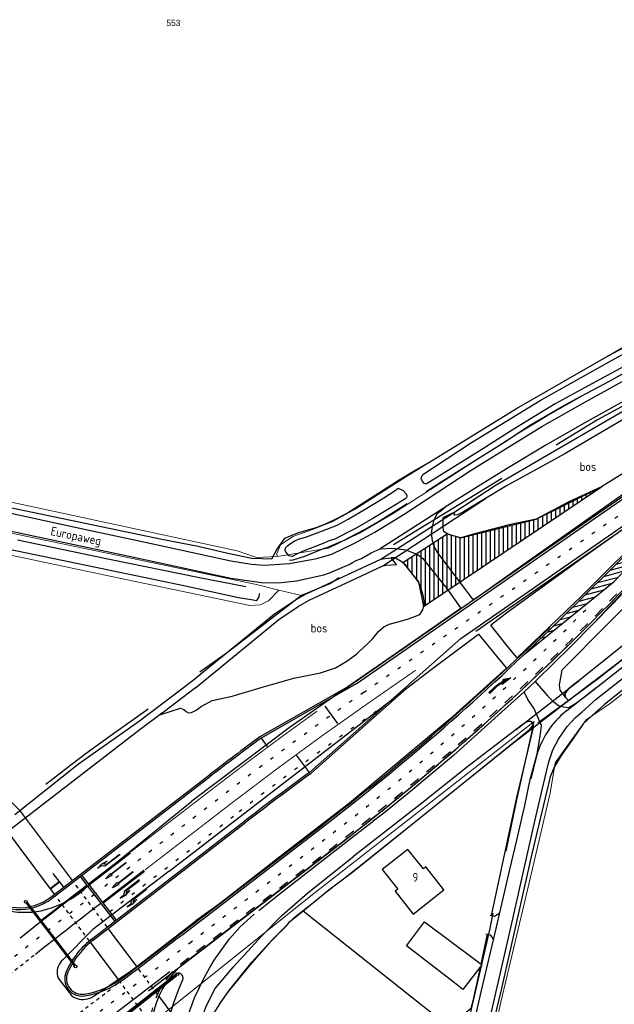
# Model space of a CAD drawing. Header units: metres. Extents: x 233874 to 239264, y 443832 to 448222.
# Tile 173 of 195: x 237692 to 237863, y 446770 to 447053. Entities that reach past the tile are written whole.
import ezdxf
from ezdxf.enums import TextEntityAlignment as Align

# ---------------------------------------------------------------- set-up
doc = ezdxf.new("R2010")
doc.units = ezdxf.units.M
doc.header["$MEASUREMENT"] = 0
for name, pattern in [('DGN3', [54.868356, 36.578904, -18.289452]), ('LIJN1-1', [2, 1, -1]), ('LIJN1-3', [4, 1, -3])]:
    doc.linetypes.add(name, pattern=pattern)
for name, color, linetype in [('CULTUURAANDUIDING', 253, 'Continuous'), ('DAKRAND-BYG', 4, 'Continuous'), ('Goud-kadastrale grenzen', 13, 'Continuous'), ('Goud-markering', 7, 'Continuous'), ('Goud-ontwerp', 2, 'Continuous'), ('Goud-ontwerp-water', 131, 'Continuous'), ('Goud-opstellengtesdef', 30, 'Continuous'), ('HOOFDGEBOUW', 4, 'Continuous'), ('HOUTWAL', 253, 'Continuous'), ('HUISNUMMER', 253, 'Continuous'), ('INSTEEKSLOOT', 153, 'Continuous'), ('KANTVERH', 253, 'Continuous'), ('OVERIGEAFSCH', 253, 'Continuous'), ('OVLIJNOBJ', 253, 'Continuous'), ('RASTER', 253, 'Continuous'), ('STRAATNAAM', 253, 'Continuous'), ('VRI-lantaarns', 162, 'Continuous')]:
    doc.layers.add(name, color=color, linetype=linetype)
for name, color, linetype, lineweight in [('G01 kadestrale perceelsgrens', 73, 'Continuous', 0), ('G02 kadestrale sectiegrens', 73, 'DGN3', 30), ('Z01 perceelnummer', 73, 'Continuous', 13)]:
    doc.layers.add(name, color=color, linetype=linetype, lineweight=lineweight)
doc.layers.add('Goud-hulp', color=210, linetype='Continuous', plot=False)
doc.styles.get("Standard").update_dxf_attribs({"font": 'iso.shx'})
doc.styles.add('Styledgn001', font='dgn001.shx')
doc.linetypes.add('HAAIETAND50-L', pattern='A,0,-0.25,[122,wocad.shx,S=0.1,R=0,X=0,Y=0],-0.75', length=1)

# ---------------------------------------------------------------- blocks, each defined once
blk = doc.blocks.new('*U29')
at = {"layer": 'VRI-lantaarns', "color": 0}
for points in [[(0.35, 0.2), (36.19, 0.2)], [(0.35, -0.2), (36.19, -0.2)]]:
    blk.add_lwpolyline(points, dxfattribs=at)
at = {"layer": 'VRI-lantaarns', "color": 0, "linetype": 'LIJN1-1', "ltscale": 0.9, "const_width": 0.4}
blk.add_lwpolyline([(0.9, 0), (35.63, 0)], dxfattribs=at)
at = {"layer": 'VRI-lantaarns', "color": 0}
for centre in [(0, 0), (36.53, 0)]:
    blk.add_circle(centre, 0.4, dxfattribs=at)
blk = doc.blocks.new('*U30')
at = {"layer": 'VRI-lantaarns', "color": 0}
for points in [[(0.35, 0.2), (23.1, 0.2)], [(0.35, -0.2), (23.1, -0.2)]]:
    blk.add_lwpolyline(points, dxfattribs=at)
at = {"layer": 'VRI-lantaarns', "color": 0, "linetype": 'LIJN1-1', "ltscale": 0.9, "const_width": 0.4}
blk.add_lwpolyline([(0.9, 0), (22.55, 0)], dxfattribs=at)
at = {"layer": 'VRI-lantaarns', "color": 0}
for centre in [(0, 0), (23.45, 0)]:
    blk.add_circle(centre, 0.4, dxfattribs=at)
blk = doc.blocks.new('RD_7-5m')
blk.add_hatch(color=0).paths.add_polyline_path([(5.45, -0.375), (5.45, -0.075), (0, -0.075), (0, 0.075), (5.45, 0.075), (5.45, 0.375), (7.5, 0)])
at = {"color": 0}
blk.add_lwpolyline([(5.45, -0.375), (5.45, -0.075), (0, -0.075), (0, 0.075), (5.45, 0.075), (5.45, 0.375), (7.5, 0)], close=True, dxfattribs=at)
blk = doc.blocks.new('RA_7-5m')
blk.add_hatch(color=0).paths.add_polyline_path([(7.5, -0.375), (5.7, -0.675), (4, -0.375), (5.2, -0.375), (4.6, 0.225), (0, 0.225), (0, 0.375), (5.45, 0.375), (6.2, -0.375)])
at = {"color": 0}
blk.add_lwpolyline([(7.5, -0.375), (5.7, -0.675), (4, -0.375), (5.2, -0.375), (4.6, 0.225), (0, 0.225), (0, 0.375), (5.45, 0.375), (6.2, -0.375)], close=True, dxfattribs=at)
blk = doc.blocks.new('LA_7-5m')
blk.add_hatch(color=0).paths.add_polyline_path([(7.5, 0.375), (5.7, 0.675), (4, 0.375), (5.2, 0.375), (4.6, -0.225), (0, -0.225), (0, -0.375), (5.45, -0.375), (6.2, 0.375)])
at = {"color": 0}
blk.add_lwpolyline([(7.5, 0.375), (5.7, 0.675), (4, 0.375), (5.2, 0.375), (4.6, -0.225), (0, -0.225), (0, -0.375), (5.45, -0.375), (6.2, 0.375)], close=True, dxfattribs=at)
blk = doc.blocks.new('pl75-08')
at = {"const_width": 0.2}
blk.add_lwpolyline([(7.08, -0.6), (4.7, -0.35), (5.11, -0.1, 0.070526), (1.44, 0.27), (0.1, 0.24), (0.1, 0.44), (1.86, 0.44, -0.043128), (5.19, -0.01), (5.71, 0.27)], format="xyb", close=True, dxfattribs=at)
blk.add_lwpolyline([(7.5, -0.75), (4.39, -0.42), (4.85, -0.14, 0.065796), (1.45, 0.17), (0, 0.14), (0, 0.54), (1.86, 0.54, -0.042689), (5.17, 0.1), (5.72, 0.38)], format="xyb", close=True)
for points in [[(6.71, -0.4), (6.65, -0.55), (5.74, 0.21), (4.79, -0.29)], [(5.22, 0.12), (5.22, 0.06), (5.18, 0.1)], [(5.15, -0.03), (5.22, -0.2), (5.08, -0.04), (5.05, -0.21)], [(7.5, -0.75), (7.14, -0.52), (7.02, -0.7)]]:
    blk.add_solid(points)
blk = doc.blocks.new('A$C1532452F')
at = {"layer": 'G01 kadestrale perceelsgrens'}
for p, q in [((237766.619, 446888.752), (237773.104, 446887.193)), ((237840.036, 446850.988), (237839.695, 446849.471))]:
    blk.add_line(p, q, dxfattribs=at)
at = {"layer": 'G01 kadestrale perceelsgrens', "flags": 128}
for points in [[(237945.056, 447000), (237937.722, 446995.943), (237902.344, 446977.628), (237862.583, 446956.705), (237849.469, 446949.404), (237835.415, 446941.349), (237803.326, 446921.445), (237788.536, 446912.027), (237782.179, 446908.48), (237776.249, 446906.205), (237770.577, 446904.194), (237767.113, 446901.814), (237765.974, 446899.36), (237766.078, 446898.42)], [(237766.078, 446898.42), (237780.89, 446900.857), (237789.829, 446905.163), (237799.503, 446910.828), (237833.387, 446932.542), (237843.531, 446938.739), (237854.637, 446945.022), (237878.446, 446957.813), (237913.043, 446976.003), (237940.875, 446990.416), (237958.182, 447000)], [(237609.171, 446902.142), (237620.161, 446909.537), (237624.189, 446911.435), (237633.137, 446915.363), (237640.631, 446917.241), (237646.809, 446918.492), (237657.027, 446919.364), (237665.173, 446919.019), (237670.414, 446918.184), (237754.604, 446900.126), (237760.194, 446898.2), (237766.078, 446898.42)], [(237766.619, 446888.752), (237760.152, 446890.405), (237716.237, 446899.624), (237673.126, 446908.608), (237664.661, 446909.649), (237655.599, 446909.304), (237652.846, 446909.093), (237642.501, 446907.003), (237634.093, 446903.637), (237624.526, 446897.674), (237616.972, 446891.543), (237613.632, 446888.776)], [(237766.619, 446888.752), (237763.617, 446885.705), (237761.362, 446884.545), (237758.258, 446884.328), (237716.587, 446893.124), (237673.586, 446902.195), (237666.772, 446903.38), (237659.674, 446903.339), (237651.115, 446902.482), (237643.178, 446900.596), (237636.762, 446897.802), (237628.514, 446892.852), (237620.213, 446885.648)], [(237822.06, 446726.972), (237820.871, 446727.499), (237822.195, 446732.516), (237830.474, 446770.217), (237838.147, 446802.57), (237844.617, 446830.347), (237846.062, 446839.071), (237849.933, 446844.439), (237855.042, 446851.43), (237862.055, 446856.277), (237870.557, 446862.841)], [(237840.036, 446850.988), (237776.704, 446801.474), (237664.042, 446711.618)], [(237839.695, 446849.471), (237815.115, 446829.643), (237790.574, 446809.933), (237770.912, 446794.501), (237764.422, 446787.857), (237758.859, 446781.521), (237751.226, 446772.312), (237747.827, 446766.904), (237746.652, 446763.906), (237746.034, 446761.125), (237745.685, 446757.455), (237745.501, 446754.227), (237745.905, 446749.567), (237746.235, 446747.182)]]:
    blk.add_lwpolyline(points, dxfattribs=at)
at = {"layer": 'G02 kadestrale sectiegrens', "flags": 128}
for points in [[(237975.088, 447000), (237936.687, 446979.286), (237888.695, 446954.405), (237858.259, 446937.726), (237781.461, 446890.73), (237773.104, 446887.193)], [(238000, 446973.896), (237979.739, 446957.892), (237954.917, 446938.586), (237924.234, 446914.562), (237886.359, 446885.218), (237858.093, 446863), (237839.695, 446849.471)], [(237773.104, 446887.193), (237769.782, 446884.639), (237751.81, 446870.818), (237718.06, 446846.749), (237711.147, 446841.819), (237706.769, 446838.455), (237680.733, 446818.45), (237676.187, 446814.957)], [(237839.695, 446849.471), (237834.953, 446828.437), (237827.203, 446791.031), (237820.953, 446764.093), (237810.187, 446716.937), (237800.12, 446672.642), (237788.232, 446620.692), (237786.414, 446614.136), (237781.625, 446614.687)]]:
    blk.add_lwpolyline(points, dxfattribs=at)
at = {"layer": 'Z01 perceelnummer', "linetype": 'Continuous', "lineweight": 13, "style": 'Styledgn001'}
blk.add_text('553', height=1.8, dxfattribs=at).set_placement((237736.252, 447051.929), align=Align.MIDDLE_CENTER)

msp = doc.modelspace()

# ---------------------------------------------------------------- hatches: boundary and pattern name
at = {"layer": 'Goud-markering', "linetype": 'Continuous'}
h = msp.add_hatch(dxfattribs=at)
h.set_pattern_fill('ANSI31', color=256, scale=10, angle=150)
edge = h.paths.add_edge_path()
edge.add_line((237837.277, 446870.356), (237863.112, 446891.302))
edge.add_line((237863.112, 446891.302), (237869.583, 446898.141))
edge.add_arc((238164.538, 446622.672), 403.586, 131.49679, 136.95658, ccw=False)
edge.add_line((237897.131, 446924.955), (237878.622, 446911.049))
edge.add_line((237878.622, 446911.049), (237847.089, 446879.874))
edge.add_line((237847.089, 446879.874), (237837.277, 446870.356))
at = {"layer": 'Goud-ontwerp', "linetype": 'Continuous'}
h = msp.add_hatch(dxfattribs=at)
h.set_pattern_fill('ANSI31', color=90, scale=10, angle=45)
h.paths.add_polyline_path([(237810.89, 446894.23), (237808, 446897.86), (237806.58, 446899.06), (237806.13, 446899.223), (237802.3, 446896.75), (237802.578, 446896.402), (237803.15, 446895.93), (237804.1, 446894.66), (237805.12, 446893.32), (237806.73, 446891.19), (237807.42, 446889.52), (237808.24, 446886.9), (237808.53, 446885.08), (237808.26, 446884.105), (237815.212, 446888.785), (237814.9, 446889.22)])
h.paths.add_polyline_path([(237812.29, 446899.51), (237811.58, 446900.65), (237811.19, 446901.51), (237810.929, 446902.32), (237806.13, 446899.223), (237806.58, 446899.06), (237808, 446897.86), (237810.89, 446894.23), (237814.9, 446889.22), (237815.212, 446888.785), (237818.635, 446891.09)])
h.paths.add_polyline_path([(237859.39, 446918.53), (237840.62, 446909.23), (237818.96, 446903.87), (237816.73, 446904.37), (237815.02, 446904.96), (237810.929, 446902.32), (237811.19, 446901.51), (237811.58, 446900.65), (237812.29, 446899.51), (237818.635, 446891.09)])

# ---------------------------------------------------------------- linework, layer by layer
at = {"layer": 'DAKRAND-BYG'}
msp.add_line((237822.53, 446782.9), (237824.79, 446781.18), dxfattribs=at)
for points in [[(237817.11, 446775.8), (237803.35, 446786.47), (237808.53, 446793.34), (237822.53, 446782.9)], [(237824.79, 446781.18), (237824.97, 446781.04), (237824.67, 446780.65)], [(237824.67, 446780.65), (237819.55, 446773.94), (237817.11, 446775.8)]]:
    msp.add_lwpolyline(points, dxfattribs=at)
at = {"layer": 'Goud-hulp', "linetype": 'Continuous'}
for p, q in [((237823.263, 446877.019), (237897.196, 446928.332)), ((237785.48, 446860.29), (237875.859, 446923.017)), ((237857.242, 446879.285), (237874.301, 446897.457))]:
    msp.add_line(p, q, dxfattribs=at)
at = {"layer": 'Goud-hulp'}
for p, q in [((237728.145, 446782.146), (237778.832, 446821.029)), ((237729.058, 446773.52), (237783.336, 446815.158))]:
    msp.add_line(p, q, dxfattribs=at)
at = {"layer": 'Goud-hulp', "linetype": 'Continuous'}
msp.add_lwpolyline([(237837.277, 446870.356), (237863.112, 446891.302), (237869.583, 446898.141, -0.0238273), (237897.131, 446924.955), (237878.622, 446911.049), (237847.089, 446879.874), (237837.277, 446870.356)], format="xyb", dxfattribs=at)
for radius in [719.306, 726.706]:
    msp.add_arc((237341.023, 447391.752), radius, 307.492305, 314.426717, dxfattribs=at)
at = {"layer": 'Goud-markering', "linetype": 'Continuous'}
for p, q in [((237788.877, 446861.796), (237879.368, 446924.6)), ((237818.925, 446874.86), (237868.217, 446909.07)), ((237878.622, 446911.049), (237847.089, 446879.874)), ((237837.277, 446870.356), (237863.112, 446891.302)), ((237775.375, 446836.339), (237818.925, 446874.86)), ((237788.877, 446861.796), (237761.491, 446846.229)), ((237701.392, 446800.147), (237746.943, 446835.231)), ((237712.982, 446788.625), (237756.828, 446822.397)), ((237739.035, 446789.87), (237779.137, 446820.633)), ((237701.594, 446807.319), (237704.681, 446803.311)), ((237700.784, 446803.003), (237703.379, 446805.002)), ((237700.903, 446802.843), (237703.501, 446804.843))]:
    msp.add_line(p, q, dxfattribs=at)
at = {"layer": 'Goud-markering', "linetype": 'LIJN1-3'}
for p, q in [((237790.962, 446859.348), (237879.857, 446921.045)), ((237717.939, 446796.325), (237754.952, 446824.833))]:
    msp.add_line(p, q, dxfattribs=at)
at = {"layer": 'Goud-markering', "linetype": 'Continuous', "ltscale": 3}
for p, q in [((237711.823, 446804.299), (237723.707, 446813.453)), ((237712.006, 446804.061), (237723.889, 446813.215)), ((237709.952, 446806.739), (237719.843, 446793.843)), ((237715.84, 446799.062), (237727.723, 446808.216)), ((237716.022, 446798.824), (237727.906, 446807.978)), ((237698.267, 446793.858), (237711.348, 446803.933)), ((237709.475, 446806.374), (237719.367, 446793.478))]:
    msp.add_line(p, q, dxfattribs=at)
at = {"layer": 'Goud-markering', "linetype": 'LIJN1-1'}
for p, q in [((237717.219, 446791.888), (237707.512, 446804.86)), ((237712.085, 446787.9), (237702.362, 446800.893)), ((237731.723, 446772.506), (237726.119, 446779.995)), ((237729.584, 446764.515), (237720.924, 446776.088))]:
    msp.add_line(p, q, dxfattribs=at)
at = {"layer": 'Goud-markering', "linetype": 'HAAIETAND50-L'}
msp.add_line((237735.271, 446778.95), (237708.215, 446758.424), dxfattribs=at)
at = {"layer": 'Goud-markering', "linetype": 'LIJN1-1', "ltscale": 3, "flags": 128}
msp.add_lwpolyline([(237747.857, 446729.247), (237734.454, 446747.158, -0.4107171), (237739.254, 446781.972), (237783.032, 446815.555, 0.0413262), (237871.775, 446896.093)], format="xyb", dxfattribs=at)
at = {"layer": 'Goud-markering', "linetype": 'LIJN1-3', "flags": 128}
for points in [[(237740.983, 446787.331), (237781.084, 446818.094, 0.0345504), (237855.889, 446884.159)], [(237790.962, 446859.348, 0.0124033), (237750.924, 446830.062), (237713.926, 446801.558)]]:
    msp.add_lwpolyline(points, format="xyb", dxfattribs=at)
at = {"layer": 'Goud-markering', "linetype": 'LIJN1-3', "const_width": 0.3, "flags": 128}
for points in [[(237728.035, 446808.266), (237752.938, 446827.447, -0.0124033), (237792.844, 446856.637), (237805.974, 446865.75)], [(237724.018, 446813.503), (237748.911, 446832.676, -0.0089131), (237777.631, 446853.993, -0.0089131)]]:
    msp.add_lwpolyline(points, format="xyb", dxfattribs=at)
at = {"layer": 'Goud-markering', "linetype": 'Continuous'}
for centre, radius, start, end in [((237341.023, 447391.752), 719.806, 307.492305, 314.672859), ((238361.136, 446037.824), 1006.525, 126.566648, 127.604818), ((238361.136, 446037.824), 990.325, 126.262361, 127.604818), ((237691.934, 446812.426), 15.5, 225.9516, 307.60482), ((234697.709, 450754.507), 4996.8, 307.246937, 307.492305), ((237728.237, 446768.819), 25, 127.60482, 155.77627), ((237709.998, 446777.025), 5, 155.77627, 278.91689), ((237706.898, 446796.783), 25, 278.91689, 307.24694)]:
    msp.add_arc(centre, radius, start, end, dxfattribs=at)
at = {"layer": 'Goud-markering', "linetype": 'LIJN1-3'}
for centre, radius, start, end in [((238361.136, 446037.824), 993.4, 124.762345, 127.604818), ((238921.329, 445228.208), 1983.242, 127.5203, 129.161301), ((234697.709, 450754.507), 5000, 306.982728, 307.492305)]:
    msp.add_arc(centre, radius, start, end, dxfattribs=at)
at = {"layer": 'Goud-markering', "linetype": 'Continuous', "ltscale": 3}
for radius, start, end in [(2003.2, 127.530702, 128.230049), (1996.8, 127.530836, 128.215501)]:
    msp.add_arc((238931.823, 445215.142), radius, start, end, dxfattribs=at)
at = {"layer": 'Goud-markering', "linetype": 'LIJN1-1'}
for centre, radius, start, end in [((238931.823, 445215.142), 1996.8, 128.229848, 129.15802), ((233573.274, 452240.626), 6860.371, 306.9272926, 307.1748185)]:
    msp.add_arc(centre, radius, start, end, dxfattribs=at)
at = {"layer": 'Goud-ontwerp', "color": 90, "linetype": 'Continuous'}
for p, q in [((237808.26, 446884.105), (237859.39, 446918.53)), ((237840.62, 446909.23), (237859.39, 446918.53)), ((237818.96, 446903.87), (237840.62, 446909.23)), ((237802.3, 446896.75), (237815.02, 446904.96)), ((237815.02, 446904.96), (237818.96, 446903.87)), ((237802.3, 446896.75), (237806.73, 446891.19)), ((237806.73, 446891.19), (237808.26, 446884.105))]:
    msp.add_line(p, q, dxfattribs=at)
at = {"layer": 'Goud-ontwerp', "linetype": 'Continuous'}
for p, q in [((237817.58, 446914.64), (237795.73, 446900.68)), ((237702.062, 446801.294), (237630.079, 446897.49)), ((237786.453, 446860.965), (237761.167, 446846.61)), ((237775.659, 446835.928), (237803.451, 446860.616)), ((237849.466, 446854.147), (237858.183, 446860.963)), ((237840.575, 446840.363), (237839.143, 446834.478)), ((237701.087, 446800.543), (237746.638, 446835.627)), ((237692.274, 446825.224), (237685.149, 446832.241)), ((237707.212, 446805.261), (237692.274, 446825.224)), ((237713.287, 446788.229), (237757.133, 446822.001)), ((237783.336, 446815.158), (237739.558, 446781.575)), ((237725.825, 446780.387), (237717.518, 446791.488)), ((237720.624, 446776.489), (237712.385, 446787.499)), ((237721.726, 446777.28), (237728.145, 446782.146)), ((237758.889, 446736.201), (237732.065, 446772.048))]:
    msp.add_line(p, q, dxfattribs=at)
at = {"layer": 'Goud-ontwerp', "linetype": 'Continuous', "flags": 128}
msp.add_lwpolyline([(237783.336, 446815.158, 0.0413262), (237872.141, 446895.752)], format="xyb", dxfattribs=at)
at = {"layer": 'Goud-ontwerp', "linetype": 'Continuous'}
for centre, radius, start, end in [((237864.866, 446834.453), 25, 128.02501, 166.32734), ((238361.136, 446037.824), 1007.025, 126.568549, 127.604818), ((238361.136, 446037.824), 989.825, 126.263171, 127.604818), ((237691.934, 446812.426), 15, 225.9516, 307.60482), ((237728.237, 446768.819), 24.5, 127.60482, 155.77627), ((237709.998, 446777.025), 4.5, 155.77627, 278.91689), ((237706.898, 446796.783), 24.5, 278.91689, 307.24694)]:
    msp.add_arc(centre, radius, start, end, dxfattribs=at)
at = {"layer": 'Goud-ontwerp', "linetype": 'Continuous', "ltscale": 3}
msp.add_arc((237754.47, 446762.136), 24.5, 127.4923, 216.80748, dxfattribs=at)
at = {"layer": 'Goud-ontwerp-water', "linetype": 'Continuous'}
for p, q in [((237795.93, 446897.69), (237823.155, 446915.155)), ((237796.55, 446895.77), (237826.035, 446915.125)), ((237833.37, 446844.315), (237857.035, 446862.48)), ((237834.91, 446848.73), (237852.97, 446862.82))]:
    msp.add_line(p, q, dxfattribs=at)
at = {"layer": 'Goud-opstellengtesdef', "linetype": 'Continuous'}
for p, q in [((237779.873, 446855.41), (237783.449, 446850.407)), ((237761.491, 446846.229), (237763.285, 446843.824)), ((237775.375, 446836.339), (237771.724, 446841.289))]:
    msp.add_line(p, q, dxfattribs=at)
at = {"layer": 'HOOFDGEBOUW'}
msp.add_lwpolyline([(237814.06, 446802.61), (237808.86, 446809.17), (237808.17, 446808.62), (237803.73, 446814.22), (237796.37, 446808.39), (237800.83, 446802.77), (237800.04, 446802.15), (237805.23, 446795.61), (237814.06, 446802.61)], dxfattribs=at)
at = {"layer": 'HOUTWAL'}
for p, q in [((237824.79, 446781.18), (237826.64, 446789.82)), ((237822.54, 446770.68), (237824.67, 446780.65))]:
    msp.add_line(p, q, dxfattribs=at)
msp.add_lwpolyline([(237827.79, 446795.19), (237835.07, 446829.11), (237839.79, 446848.91)], dxfattribs=at)
at = {"layer": 'INSTEEKSLOOT'}
for p, q in [((237797.2, 446897.92), (237798.92, 446898.03)), ((237839.79, 446848.91), (237839.85, 446850.12))]:
    msp.add_line(p, q, dxfattribs=at)
for points in [[(237862.35, 446954.86), (237890.39, 446970.23), (237941.5, 446996.39), (237948.05, 447000)], [(237870.26, 446955.53), (237854.53, 446946.98), (237846.05, 446942.35), (237838.7, 446937.87), (237832.92, 446934.35), (237825.04, 446929.27), (237809.26, 446919.42), (237808.89, 446919.3), (237808.28, 446919.59), (237807.9, 446920.1), (237807.54, 446920.75), (237807.6, 446921.29), (237808.06, 446922.07), (237822.03, 446931.25), (237841.78, 446943.3), (237862.35, 446954.86)], [(237878.37, 446945.38), (237848.67, 446927.93), (237832.1, 446918.75), (237819.97, 446911.5), (237818.94, 446910.88), (237817.98, 446910.41), (237817.03, 446910.34), (237817.19, 446911.26), (237829.12, 446919.05), (237843.57, 446927.46), (237866.67, 446940.91)], [(237803.44, 446915.57), (237803.21, 446915.25), (237802.63, 446914.86), (237798.93, 446912.54), (237793.66, 446909.4), (237788.63, 446906.51), (237786.18, 446905.23), (237782.75, 446903.46), (237780.77, 446902.82), (237779.55, 446902.31), (237776.34, 446901.07), (237774.04, 446900.21), (237771.84, 446899.22), (237770.4, 446898.47), (237769.49, 446898.66), (237768.98, 446899.33), (237768.44, 446900.05), (237768.55, 446900.93), (237769.13, 446901.52), (237769.95, 446902.22), (237771.05, 446902.87), (237772.3, 446903.43), (237774.59, 446904.15), (237779.17, 446905.86), (237783.39, 446907.45), (237786.54, 446909.15), (237791.48, 446912.08), (237796.82, 446915.34), (237800.03, 446917.46), (237800.93, 446918.08), (237802.41, 446917.45), (237803.24, 446916.45)], [(237803.24, 446916.45), (237803.4, 446915.86), (237803.44, 446915.57)], [(237665.99, 446905.17), (237672.9, 446903.88), (237682.85, 446901.81), (237704.24, 446897.44), (237739.31, 446890.16), (237755.02, 446886.63), (237758.68, 446886.05), (237760.29, 446885.82), (237760.97, 446886.9), (237761.08, 446887.81)], [(237757.11, 446889.7), (237743.27, 446892.38), (237717.92, 446897.6), (237691.39, 446903.16)], [(237902.26, 446901.49), (237891.64, 446893.63), (237852.97, 446862.82), (237851.46, 446861.68), (237849.81, 446860.32), (237848.88, 446858.99), (237849.05, 446857.86), (237849.96, 446857.05), (237864.11, 446867.91), (237888.21, 446886.44), (237909.02, 446902.73)], [(237690.62, 446824.29), (237709, 446838.78), (237726.55, 446851.14), (237741.54, 446862.61), (237765.39, 446881.95), (237771.09, 446885.79), (237774.44, 446887.7), (237775.96, 446888.38), (237786.48, 446893.26), (237795.93, 446897.69), (237797.2, 446897.92)], [(237742.59, 446860.67), (237766.59, 446880.34), (237772.15, 446884.09), (237775.35, 446885.91), (237776.76, 446886.55), (237787.33, 446891.45), (237796.55, 446895.77), (237797.44, 446895.93), (237800.43, 446896.12), (237798.92, 446898.03)], [(237742.59, 446860.67), (237740.61, 446859.18), (237733.67, 446853.87), (237732.36, 446852.89), (237726.71, 446848.67), (237713.23, 446838.34), (237694.36, 446823.74), (237683.01, 446815.07)], [(237773.61, 446796.57), (237780.97, 446802.58), (237787.85, 446807.72), (237827.98, 446840), (237838.76, 446848.63), (237839.85, 446850.12), (237839.2, 446850.95), (237838.42, 446851.03), (237837.58, 446850.72), (237836.48, 446849.92), (237834.91, 446848.73), (237820.96, 446838.05), (237807.23, 446827.12), (237788.15, 446812.27)], [(237772.41, 446668.57), (237769.23, 446678.52), (237765.93, 446687.76), (237761.28, 446697.51), (237755.92, 446708.93), (237750.06, 446721.03), (237747.26, 446728.47), (237744.21, 446737.72), (237742.2, 446745.68), (237741.59, 446750.72), (237742.07, 446756.72), (237743.92, 446764.47), (237745.82, 446769.33), (237748.28, 446774.15), (237753.57, 446780.4), (237761.67, 446789.38), (237767.45, 446795.15), (237774.93, 446801.75), (237788.15, 446812.27)], [(237749.5, 446769.69), (237752.58, 446773.97), (237758.97, 446781.88), (237764.8, 446788.31), (237768.92, 446792.32), (237769.7, 446793.37), (237773.61, 446796.57)], [(237749.5, 446769.69), (237747.52, 446766.65)]]:
    msp.add_lwpolyline(points, dxfattribs=at)
at = {"layer": 'KANTVERH'}
for p, q in [((237831.57, 446866.93), (237832.06, 446866.38)), ((237724.08, 446779.28), (237742.75, 446793.63)), ((237722.174, 446777.993), (237724.08, 446779.28))]:
    msp.add_line(p, q, dxfattribs=at)
at = {"layer": 'KANTVERH', "color": 13}
for p, q in [((237712.88, 446804.78), (237741.61, 446828.1)), ((237735.01, 446807.92), (237713.12, 446791.13)), ((237713.12, 446791.13), (237704.42, 446782.43)), ((237748.01, 446782.3), (237748.48, 446783.03)), ((237703.08, 446777.19), (237706.9, 446772.15)), ((237713.77, 446772.32), (237722.174, 446777.993))]:
    msp.add_line(p, q, dxfattribs=at)
at = {"layer": 'KANTVERH'}
for points in [[(237788.36, 446902.29), (237794.17, 446905.47), (237802.61, 446910.66), (237821.66, 446923.1), (237833.27, 446930.26), (237842.25, 446935.86), (237854, 446942.49), (237870.79, 446951.78)], [(237876.17, 446948.92), (237854.46, 446936.83), (237843.41, 446930.5), (237832.6, 446923.92), (237824.54, 446918.99), (237817.58, 446914.64), (237814.73, 446912.85), (237813.06, 446911.38), (237812.02, 446910.68), (237811.14, 446908.6), (237810.71, 446907.06), (237810.41, 446905.03), (237810.69, 446903.06), (237811.19, 446901.51), (237811.58, 446900.65), (237812.29, 446899.51), (237820.33, 446888.84), (237821.46, 446887.35), (237822.26, 446886.29), (237822.89, 446886.27), (237823.9, 446886.91), (237824.9, 446887.66), (237837.89, 446896.87), (237865.6, 446916.39)], [(237890.14, 446922.07), (237889.99, 446921.72), (237889.57, 446921.2), (237887.47, 446919.41), (237884.97, 446917.26), (237877.51, 446910.74), (237874.9, 446908.1), (237853.64, 446887.06), (237835.15, 446869.35), (237834.47, 446870.1), (237831.87, 446873.28), (237827.62, 446878.67), (237828.33, 446879.36), (237832.52, 446882.55), (237853.8, 446897.94), (237866.93, 446907.23), (237874.4, 446912.48), (237875.63, 446912.92), (237889.54, 446922.36), (237889.9, 446922.32), (237890.14, 446922.07)], [(237837.22, 446859.57), (237840.37, 446862.53), (237840.86, 446862.97), (237850.6, 446872.54), (237862.82, 446884.96), (237870.02, 446892.63), (237874.21, 446897.36), (237879.31, 446902.29), (237881.59, 446904.52), (237886.78, 446909.34), (237892.33, 446914.51)], [(237684.99, 446911.84), (237710.25, 446906.4), (237732.2, 446901.73), (237752.78, 446897.24), (237758.69, 446896.29), (237762.43, 446896.01), (237769.67, 446896.4), (237777.53, 446897.85), (237781.85, 446899.13), (237788.36, 446902.29)], [(237646.58, 446910.01), (237654.19, 446910.91), (237660.46, 446910.98), (237663.8, 446910.72), (237671.48, 446909.62), (237724.87, 446898.24), (237752.76, 446892.26), (237761.61, 446890.99), (237766.53, 446890.84), (237771.7, 446891.5), (237779.58, 446893.17), (237781.14, 446893.73), (237786.79, 446896.16), (237787.75, 446896.73), (237788.89, 446897.34), (237790.35, 446897.92), (237793.19, 446899.48), (237795.73, 446900.68), (237799.53, 446900.86)], [(237799.53, 446900.86), (237803.01, 446900.35), (237806.58, 446899.06), (237808, 446897.86), (237810.89, 446894.23), (237814.9, 446889.22), (237818.86, 446883.7), (237818.36, 446883.16), (237817.56, 446882.56), (237801.43, 446871.36)], [(237840.37, 446862.53), (237843.88, 446858.39), (237845.24, 446857.07), (237847.02, 446855.59), (237848.36, 446855.18), (237850.03, 446855.02), (237852.26, 446856.32), (237854.89, 446858.4), (237866.9, 446867.78), (237881.04, 446878.45), (237890.47, 446885.67), (237904.51, 446896.42), (237911.66, 446902.02)], [(237803.451, 446860.616), (237810.39, 446865.93), (237824.03, 446876.09), (237830.09, 446868.75), (237831.57, 446866.93)], [(237827.28, 446765.33), (237833.4, 446792.16), (237840.25, 446822.34), (237842.78, 446833.01), (237844.25, 446839.39), (237845.38, 446842.84), (237847.01, 446845.92), (237849.52, 446849.59), (237851.94, 446852.11), (237853.82, 446853.79), (237857.92, 446857.38), (237871.32, 446867.97), (237877.81, 446872.67), (237880.68, 446874.8), (237882.53, 446874.87), (237885.16, 446873.53), (237886.51, 446872.13), (237887.92, 446870.46), (237889.34, 446868.68), (237893.13, 446865.03), (237898.21, 446862.58), (237905.24, 446861.01), (237910.36, 446860.33)], [(237801.43, 446871.36), (237786.453, 446860.965)], [(237832.06, 446866.38), (237815.79, 446851.65), (237786.89, 446827.5), (237767.74, 446812.74), (237749.52, 446798.58), (237742.75, 446793.63)], [(237820.93, 446756.47), (237824.92, 446773.64), (237828.33, 446788.19), (237830.15, 446795.98), (237833.07, 446808.43), (237835.1, 446816.89), (237837.33, 446826.8), (237838.93, 446834.32), (237840.96, 446841.66), (237841.8, 446846.78), (237842.15, 446849.8), (237839.95, 446854.86), (237838.27, 446857.37), (237837.22, 446859.57), (237829.69, 446852.8), (237816.87, 446841.25), (237804.04, 446830.46), (237796.85, 446824.67), (237793.73, 446822.37)], [(237767.04, 446801.63), (237788.37, 446818.17), (237793.73, 446822.37)], [(237760.83, 446796.66), (237767.04, 446801.63)], [(237680.12, 446800.21), (237681.27, 446799.48), (237682.45, 446798.82), (237683.67, 446798.23), (237684.91, 446797.71), (237686.19, 446797.26), (237687.49, 446796.88), (237688.81, 446796.58), (237690.14, 446796.35), (237691.49, 446796.2), (237692.84, 446796.12)], [(237827.42, 446795.28), (237827.79, 446795.19), (237828.69, 446794.98), (237830.15, 446795.98)], [(237826.17, 446789.93), (237826.64, 446789.82), (237827.43, 446789.63), (237828.33, 446788.19)], [(237736.77, 446778.1), (237723.324, 446767.563)]]:
    msp.add_lwpolyline(points, dxfattribs=at)
at = {"layer": 'KANTVERH', "color": 13}
for points in [[(237735.01, 446807.92), (237785.06, 446846.53), (237803.451, 446860.616)], [(237786.453, 446860.965), (237769.53, 446849.22), (237741.61, 446828.1)], [(237698.22, 446796.58), (237699.72, 446796.97), (237701.2, 446797.43), (237702.65, 446797.97), (237704.07, 446798.58), (237705.46, 446799.26), (237706.81, 446800.02), (237708.12, 446800.84), (237709.39, 446801.73), (237710.6, 446802.69), (237711.77, 446803.71), (237712.88, 446804.78)], [(237692.84, 446796.12), (237694.19, 446796.12), (237695.55, 446796.2), (237696.89, 446796.35), (237698.22, 446796.58)], [(237748.48, 446783.03), (237752.38, 446788.49), (237755.5, 446791.92), (237759.485, 446795.622)], [(237704.42, 446782.43), (237704.02, 446782.03), (237703.66, 446781.58), (237703.36, 446781.09), (237703.12, 446780.57), (237702.95, 446780.02), (237702.83, 446779.46), (237702.79, 446778.88), (237702.82, 446778.31), (237702.91, 446777.74), (237703.08, 446777.19)], [(237746.62, 446780.02), (237747.3, 446781.17), (237748.01, 446782.3)], [(237739.08, 446777.12), (237739, 446777.74), (237738.75, 446778.07), (237738.36, 446778.42), (237738, 446778.59), (237737.63, 446778.57), (237737.39, 446778.48), (237737.19, 446778.36), (237737, 446778.27), (237736.77, 446778.1)], [(237751.11, 446711.43), (237748.47, 446716.9), (237746.19, 446721.97), (237743.77, 446727.77), (237742.72, 446730.42), (237741.08, 446735.59), (237739.45, 446741.85), (237738.72, 446746.37), (237738.42, 446752.11), (237738.69, 446757.18), (237739.3, 446761.55), (237740.51, 446766.53), (237742.3, 446771.53), (237745.18, 446777.5), (237746.62, 446780.02)], [(237723.324, 446767.563), (237714.63, 446760.75), (237732.16, 446736.63), (237732.85, 446736.27), (237733.7, 446736.38), (237734.19, 446736.75), (237734.7, 446737.78), (237734.93, 446738.52), (237734.82, 446739.25), (237734.56, 446740.55), (237733.76, 446744.68), (237733.42, 446748.96), (237733.35, 446754.23), (237733.73, 446758.84), (237734.66, 446764.15), (237735.49, 446767.35), (237736.65, 446770.93), (237737.99, 446774.44), (237738.89, 446776.53), (237739.08, 446777.12)], [(237706.9, 446772.15), (237707.41, 446771.8), (237707.96, 446771.52), (237708.54, 446771.3), (237709.14, 446771.14), (237709.75, 446771.05), (237710.37, 446771.03), (237710.98, 446771.09), (237711.59, 446771.2), (237712.18, 446771.39), (237712.74, 446771.64), (237713.28, 446771.95), (237713.77, 446772.32)]]:
    msp.add_lwpolyline(points, dxfattribs=at)
at = {"layer": 'OVERIGEAFSCH'}
for points in [[(237768.31, 446903.76), (237772.1, 446905.26), (237777.36, 446906.81), (237779.85, 446907.78), (237782.68, 446909.05), (237786.03, 446910.78), (237789.82, 446913.22), (237801.23, 446920.47), (237805.55, 446923.07), (237809.71, 446925.51), (237834.95, 446941.03), (237866.51, 446959.1)], [(237809.02, 446917.18), (237813.3, 446919.93), (237824.7, 446927.17), (237832.42, 446931.94), (237838.55, 446936.05), (237844.67, 446939.58), (237847.92, 446941.55), (237852.12, 446943.82), (237861.58, 446948.78), (237871.56, 446954.48)], [(237769.63, 446897.42), (237770.76, 446897.53), (237774.04, 446898.56), (237779.45, 446900.74), (237780.36, 446901.07), (237785.18, 446903.03), (237791.27, 446906.22), (237795.29, 446908.53), (237799.14, 446910.94), (237803.47, 446913.69)]]:
    msp.add_lwpolyline(points, dxfattribs=at)
at = {"layer": 'OVLIJNOBJ'}
for points in [[(237885.51, 446935.92), (237872.48, 446926.86), (237869.64, 446924.56), (237865.79, 446922.43), (237859.39, 446918.53), (237850, 446914.19), (237840.62, 446909.23), (237833.23, 446907.69), (237822.92, 446904.96), (237818.96, 446903.87), (237816.73, 446904.37), (237815.02, 446904.96), (237814.07, 446905.61), (237813.88, 446906.7), (237813.89, 446907.66), (237813.92, 446909.69), (237817.19, 446911.26)], [(237890.23, 446908.34), (237874.57, 446892.48), (237847.97, 446865.79), (237847.29, 446861.5), (237847.48, 446859.97), (237849.05, 446857.86)], [(237804.1, 446894.66), (237803.15, 446895.93), (237801.78, 446897.06), (237799.95, 446898.09), (237798.92, 446898.03)], [(237732.36, 446852.89), (237738.32, 446854.8), (237739.26, 446854.41), (237739.9, 446853.83), (237740.59, 446853.53), (237741.5, 446853.63), (237742.79, 446854.21), (237744.28, 446855.33), (237747.39, 446857.01), (237753.2, 446858.31), (237761.49, 446860.76), (237770.87, 446863.43), (237778.61, 446864.98), (237782.89, 446866.4), (237786.18, 446868.38), (237789.04, 446870.46), (237789.91, 446871.29), (237791.76, 446872.92), (237793.64, 446874.88), (237795.3, 446876.9), (237796.84, 446878.27), (237798.33, 446878.96), (237800.92, 446879.65), (237803.91, 446880.49), (237807.14, 446881.77), (237807.99, 446883.13), (237808.53, 446885.08), (237808.24, 446886.9), (237807.42, 446889.52), (237806.73, 446891.19), (237805.12, 446893.32), (237804.1, 446894.66)]]:
    msp.add_lwpolyline(points, dxfattribs=at)
at = {"layer": 'RASTER'}
msp.add_line((237821.9, 446768.5), (237822.54, 446770.68), dxfattribs=at)
for points in [[(237687.03, 446913.02), (237732.98, 446903.43), (237743.39, 446901.4), (237751.93, 446899.46), (237758.86, 446897.97), (237764.58, 446897.8), (237765.97, 446900.32), (237768.31, 446903.76)], [(237870.8, 446861.87), (237868.7, 446862.29), (237866.51, 446860.9), (237860.24, 446855.81), (237857.66, 446853.57), (237854.14, 446850.35), (237851.08, 446845.85), (237847.84, 446841.17), (237845.83, 446837.9), (237844.63, 446835.06), (237839.36, 446812.92), (237830.52, 446773.85), (237824.93, 446750.33), (237821.11, 446733.22), (237821.84, 446726.97)], [(237773.61, 446796.57), (237810.79, 446767.05), (237817.27, 446766.4), (237820.07, 446767.1), (237821.9, 446768.5)]]:
    msp.add_lwpolyline(points, dxfattribs=at)

# ---------------------------------------------------------------- block references
at = {"layer": 'Goud-kadastrale grenzen', "linetype": 'Continuous'}
msp.add_blockref('A$C1532452F', (0, 0), dxfattribs=at)
at = {"layer": 'Goud-markering', "linetype": 'Continuous', "rotation": 43.58473512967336}
msp.add_blockref('pl75-08', (237827.385, 446858.949), dxfattribs=at)
at = {"layer": 'Goud-markering'}
for name, p, rotation in [('RA_7-5m', (237720.635, 446812.98), 217.6048182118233), ('RD_7-5m', (237722.648, 446810.365), 218), ('RD_7-5m', (237724.652, 446807.743), 218), ('LA_7-5m', (237726.665, 446805.128), 218), ('LA_7-5m', (237728.628, 446802.569), 218)]:
    msp.add_blockref(name, p, dxfattribs=dict(at, rotation=rotation))
at = {"layer": 'VRI-lantaarns'}
for name, p, rotation in [('*U30', (237693.803, 446799.127), 307.4888158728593), ('*U29', (237708.77, 446755.61), 38.4102039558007)]:
    msp.add_blockref(name, p, dxfattribs=dict(at, rotation=rotation))

# ---------------------------------------------------------------- texts
at = {"layer": 'CULTUURAANDUIDING'}
for p in [(237853.13, 446923.07), (237775.75, 446876.61)]:
    msp.add_text('bos', height=2.5, dxfattribs=at).set_placement(p)
at = {"layer": 'HUISNUMMER'}
msp.add_text('9', height=2.5, dxfattribs=at).set_placement((237805.06, 446804.93))
at = {"layer": 'STRAATNAAM'}
msp.add_text('Europaweg', height=2.5, rotation=348.1615, dxfattribs=at).set_placement((237700.78, 446904.64))

doc.saveas('drawing.dxf')
